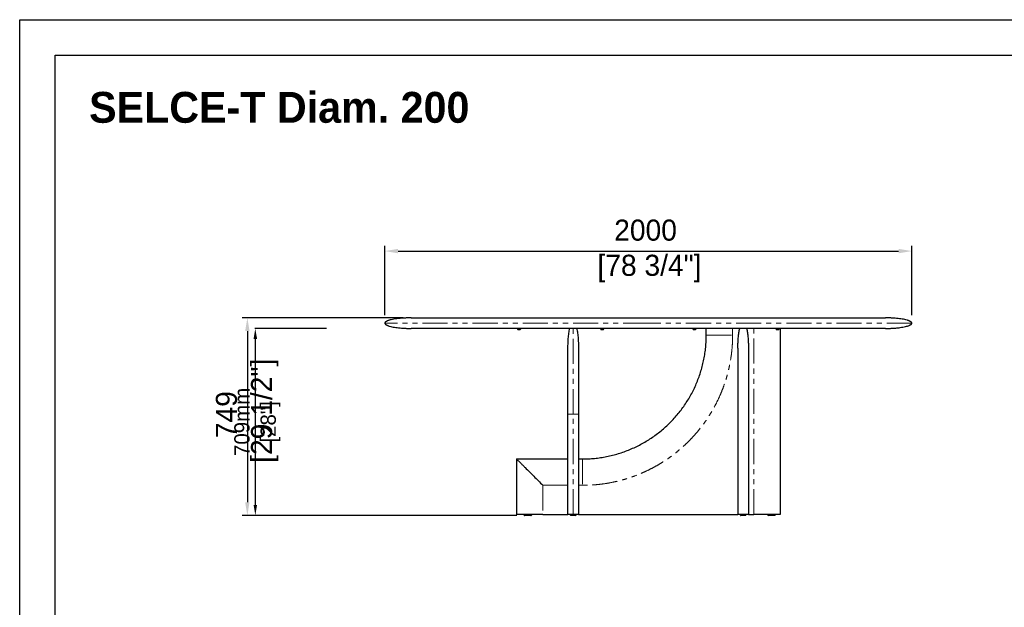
# Model space of a CAD drawing. Header units: millimetres. Extents: x -2064 to 15610, y -1415 to 32635.
# Tile 6 of 67: x -700 to 3036, y 6901 to 9129. Entities that reach past the tile are written whole.
import ezdxf

# ---------------------------------------------------------------- set-up
doc = ezdxf.new("R2010")
doc.units = ezdxf.units.MM
doc.header["$LTSCALE"] = 15
doc.header["$PDSIZE"] = -1
doc.linetypes.add('PHANTOM', pattern=[12.7, 6.35, -1.27, 1.27, -1.27, 1.27, -1.27])
doc.layers.get('Defpoints').update_dxf_attribs({"color": 124})
doc.layers.add('ANNOTAZIONI', color=252, linetype='Continuous')
doc.layers.add('QUOTE', color=8, linetype='Continuous')
doc.styles.add('SLDTEXTSTYLE1', font='ARIALNBI.TTF', dxfattribs={"width": 0.377255})
doc.styles.get("Standard").update_dxf_attribs({"font": 'GOTHIC.TTF'})
doc.dimstyles.new('PRODOTTI', dxfattribs={"dimtxt": 80, "dimasz": 50, "dimexe": 20, "dimexo": 30, "dimgap": 20, "dimtad": 1, "dimdec": 1, "dimzin": 12, "dimtxsty": 'Standard', "dimcen": 4, "dimclrd": 252, "dimclre": 252, "dimclrt": 252, "dimadec": 0, "dimazin": 3, "dimtfac": 1, "dimtdec": 1, "dimtmove": 0, "dimatfit": 3, "dimfxl": 1, "dimtfillclr": 134, "dimarcsym": 0})
doc.dimstyles.new('Prodotti USA', dxfattribs={"dimtxt": 58, "dimasz": 40, "dimexe": 2, "dimexo": 8, "dimgap": 20, "dimtad": 1, "dimzin": 12, "dimtxsty": 'Standard', "dimcen": 2.5, "dimclrd": 252, "dimclre": 252, "dimclrt": 252, "dimadec": 0, "dimazin": 3, "dimtfac": 1, "dimtmove": 0, "dimatfit": 3, "dimfxl": 1, "dimarcsym": 0})

# ---------------------------------------------------------------- blocks, each defined once
blk = doc.blocks.new('*D83')
at = {"layer": 'Defpoints', "color": 0, "transparency": 16777216}
for p in [(785.3, 7998.1), (163.6, 7249.1), (1215.8, 7249.1)]:
    blk.add_point(p, dxfattribs=at)
at = {"layer": 'QUOTE', "color": 252, "lineweight": -2, "transparency": 16777216}
for p, q in [((755.3, 7998.1), (143.6, 7998.1)), ((163.6, 7948.1), (163.6, 7299.1)), ((1185.8, 7249.1), (143.6, 7249.1))]:
    blk.add_line(p, q, dxfattribs=at)
at = {"layer": 'QUOTE', "color": 252, "transparency": 16777216}
for points in [[(155.2, 7948.1), (171.9, 7948.1), (163.6, 7998.1)], [(155.2, 7299.1), (171.9, 7299.1), (163.6, 7249.1)]]:
    blk.add_solid(points, dxfattribs=at)
at = {"layer": 'QUOTE', "color": 252, "transparency": 16777216, "insert": (44.1, 7630.9), "char_height": 80, "attachment_point": 2, "rotation": 90}
blk.add_mtext('749\\P [29 1/2"]', dxfattribs=at)
blk = doc.blocks.new('*D84')
at = {"layer": 'Defpoints', "color": 0, "transparency": 16777216}
for p in [(2685.3, 8251.3), (685.3, 7978.1), (2685.3, 7978.1)]:
    blk.add_point(p, dxfattribs=at)
at = {"layer": 'QUOTE', "color": 252, "lineweight": -2, "transparency": 16777216}
for p, q in [((685.3, 8008.1), (685.3, 8271.3)), ((2685.3, 8008.1), (2685.3, 8271.3)), ((735.3, 8251.3), (2635.3, 8251.3))]:
    blk.add_line(p, q, dxfattribs=at)
at = {"layer": 'QUOTE', "color": 252, "transparency": 16777216}
for points in [[(735.3, 8259.6), (735.3, 8243), (685.3, 8251.3)], [(2635.3, 8259.6), (2635.3, 8243), (2685.3, 8251.3)]]:
    blk.add_solid(points, dxfattribs=at)
at = {"layer": 'QUOTE', "color": 252, "transparency": 16777216, "insert": (1674.8, 8370.8), "char_height": 80, "attachment_point": 2}
blk.add_mtext('2000\\P [78 3/4"]', dxfattribs=at)
blk = doc.blocks.new('*D85')
at = {"layer": 'Defpoints', "color": 0, "transparency": 16777216}
for p in [(472.2, 7958.1), (193.8, 7249.1), (884.3, 7249.1)]:
    blk.add_point(p, dxfattribs=at)
at = {"layer": 'QUOTE', "color": 252, "lineweight": -2, "transparency": 16777216}
for p, q in [((464.2, 7958.1), (191.8, 7958.1)), ((193.8, 7918.1), (193.8, 7289.1)), ((876.3, 7249.1), (191.8, 7249.1))]:
    blk.add_line(p, q, dxfattribs=at)
at = {"layer": 'QUOTE', "color": 252, "transparency": 16777216}
for points in [[(187.2, 7918.1), (200.5, 7918.1), (193.8, 7958.1)], [(187.2, 7289.1), (200.5, 7289.1), (193.8, 7249.1)]]:
    blk.add_solid(points, dxfattribs=at)
at = {"layer": 'QUOTE', "color": 252, "lineweight": 5, "transparency": 16777216, "char_height": 58, "attachment_point": 5, "rotation": 90}
for s, insert in [('709mm', (143.4, 7603.6)), ('[28"]', (251.4, 7603.6))]:
    blk.add_mtext(s, dxfattribs=dict(at, insert=insert))

msp = doc.modelspace()

# ---------------------------------------------------------------- linework, layer by layer
at = {"color": 7, "linetype": 'Continuous', "lineweight": 25}
for p, q in [((785.308, 7998.076), (1685.308, 7998.076)), ((1187.821, 7958.076), (1187.821, 7957.696)), ((1199.265, 7957.696), (1187.821, 7957.696)), ((1201.821, 7957.696), (1199.265, 7957.696)), ((1201.821, 7957.696), (1201.821, 7958.076)), ((1503.308, 7958.076), (1503.308, 7957.696)), ((1514.751, 7957.696), (1503.308, 7957.696)), ((1517.308, 7957.696), (1514.751, 7957.696)), ((1517.308, 7957.696), (1517.308, 7958.076)), ((2585.308, 7958.076), (1685.308, 7958.076)), ((1853.308, 7958.076), (1853.308, 7957.696)), ((1864.751, 7957.696), (1853.308, 7957.696)), ((1867.308, 7957.696), (1864.751, 7957.696)), ((1867.308, 7957.696), (1867.308, 7958.076)), ((1905.308, 7933.076), (1905.308, 7958.076)), ((2168.794, 7958.076), (2168.794, 7957.696)), ((2180.238, 7957.696), (2168.794, 7957.696)), ((2182.794, 7957.696), (2180.238, 7957.696)), ((2182.794, 7957.696), (2182.794, 7958.076)), ((2185.308, 7958.076), (2185.308, 7253.076)), ((2025.308, 7883.076), (2025.308, 7253.076)), ((2065.308, 7883.076), (2065.308, 7253.076)), ((1380.308, 7253.076), (1380.308, 7633.076)), ((1420.308, 7633.076), (1420.308, 7253.076)), ((1185.308, 7463.076), (1185.308, 7253.076)), ((1185.308, 7463.076), (1380.308, 7463.076)), ((1420.308, 7463.076), (1435.308, 7463.076)), ((1285.308, 7253.076), (1185.308, 7253.076)), ((1212.808, 7253.076), (1212.808, 7252.076)), ((1242.808, 7252.076), (1242.808, 7253.076)), ((1285.308, 7253.076), (1380.308, 7253.076)), ((1388.808, 7253.076), (1388.808, 7252.076)), ((1411.808, 7252.076), (1411.808, 7253.076)), ((1420.308, 7253.076), (2025.308, 7253.076)), ((2065.308, 7253.076), (2025.308, 7253.076)), ((2033.808, 7253.076), (2033.808, 7252.076)), ((2056.808, 7252.076), (2056.808, 7253.076)), ((2065.308, 7253.076), (2085.308, 7253.076)), ((2137.808, 7253.076), (2137.808, 7252.076)), ((2167.808, 7252.076), (2167.808, 7253.076))]:
    msp.add_line(p, q, dxfattribs=at)
at = {"color": 8, "linetype": 'PHANTOM', "lineweight": 18}
for p, q in [((2685.308, 7978.076), (1685.308, 7978.076)), ((2005.308, 7958.076), (2005.308, 7933.076)), ((2085.308, 7253.076), (2085.308, 7958.076)), ((1400.308, 7253.076), (1400.308, 7633.076)), ((1380.308, 7363.076), (1285.308, 7363.076)), ((1285.308, 7363.076), (1285.308, 7253.076)), ((1435.308, 7363.076), (1420.308, 7363.076))]:
    msp.add_line(p, q, dxfattribs=at)
msp.add_lwpolyline([(-565.841, 8994.212), (6638.4, 8994.212), (6638.4, 3991.334), (-565.841, 3991.334)], close=True)
at = {"color": 7, "linetype": 'Continuous', "lineweight": 25}
for centre, start, end in [((1215.808, 7252.076), 179.981129, 270), ((1239.808, 7252.076), 269.999594, 0.028368), ((1391.808, 7252.076), 179.997765, 270.00001), ((1408.808, 7252.076), 270, 359.968199), ((2036.808, 7252.076), 179.997765, 270.00001), ((2053.808, 7252.076), 270, 359.968199), ((2140.808, 7252.076), 180.028248, 270.000406), ((2164.808, 7252.076), 270, 359.981129)]:
    msp.add_arc(centre, 3, start, end, dxfattribs=at)
for points, knots in [([(785.308, 7998.076), (784.039, 7998.073), (781.827, 7998.069), (778.977, 7998.038), (776.8, 7998.005), (774.953, 7997.97), (773.113, 7997.928), (771.221, 7997.878), (768.08, 7997.782), (763.602, 7997.611), (757.296, 7997.292), (750.192, 7996.826), (742.248, 7996.157), (733.489, 7995.225), (724.139, 7993.962), (714.588, 7992.298), (706.982, 7990.576), (701.39, 7988.985), (697.648, 7987.738), (694.305, 7986.413), (691.22, 7984.919), (688.866, 7983.449), (687.185, 7981.993), (686.181, 7980.802), (685.457, 7979.492), (685.357, 7978.541), (685.308, 7978.076)], [0, 0, 0, 0, 0.0362438, 0.06318648, 0.08141712, 0.09843047, 0.1159523, 0.13397999, 0.15250321, 0.20569706, 0.26199736, 0.33285303, 0.40902993, 0.48970276, 0.58443601, 0.6784649, 0.76656268, 0.80704776, 0.8444806, 0.87920286, 0.90965832, 0.94234102, 0.95812674, 0.97295568, 0.98675155, 1, 1, 1, 1]), ([(1685.308, 7998.076), (1686.327, 7998.076), (1688.364, 7998.076), (1691.419, 7998.076), (1694.473, 7998.076), (1697.526, 7998.076), (1700.578, 7998.076), (1703.629, 7998.076), (1706.679, 7998.076), (1709.728, 7998.076), (1712.776, 7998.076), (1715.823, 7998.076), (1718.869, 7998.076), (1721.914, 7998.076), (1724.958, 7998.076), (1728.001, 7998.076), (1731.043, 7998.076), (1734.084, 7998.076), (1737.124, 7998.076), (1740.163, 7998.076), (1743.201, 7998.076), (1746.238, 7998.076), (1749.273, 7998.076), (1752.308, 7998.076), (1755.342, 7998.076), (1758.375, 7998.076), (1761.407, 7998.076), (1764.438, 7998.076), (1767.468, 7998.076), (1770.496, 7998.076), (1773.524, 7998.076), (1776.551, 7998.076), (1779.577, 7998.076), (1782.601, 7998.076), (1785.625, 7998.076), (1788.648, 7998.076), (1791.67, 7998.076), (1794.69, 7998.076), (1797.71, 7998.076), (1800.729, 7998.076), (1803.746, 7998.076), (1806.763, 7998.076), (1809.779, 7998.076), (1812.793, 7998.076), (1815.807, 7998.076), (1818.82, 7998.076), (1821.831, 7998.076), (1824.842, 7998.076), (1827.851, 7998.076), (1830.86, 7998.076), (1833.867, 7998.076), (1836.874, 7998.076), (1839.879, 7998.076), (1842.884, 7998.076), (1845.887, 7998.076), (1848.89, 7998.076), (1851.891, 7998.076), (1854.892, 7998.076), (1857.891, 7998.076), (1871.465, 7998.076), (1895.49, 7998.076), (1929.687, 7998.076), (1963.48, 7998.076), (1996.869, 7998.076), (2032.552, 7998.076), (2070.281, 7998.076), (2109.74, 7998.076), (2148.174, 7998.076), (2189.663, 7998.076), (2233.591, 7998.076), (2279.15, 7998.076), (2322.155, 7998.076), (2362.455, 7998.076), (2399.844, 7998.076), (2431.305, 7998.076), (2457.588, 7998.076), (2479.366, 7998.076), (2499.223, 7998.076), (2517.131, 7998.076), (2533.05, 7998.076), (2546.911, 7998.076), (2558.688, 7998.076), (2565.556, 7998.076), (2569.118, 7998.076), (2570.18, 7998.076), (2571.205, 7998.076), (2572.195, 7998.076), (2573.149, 7998.076), (2574.067, 7998.076), (2574.949, 7998.076), (2575.794, 7998.076), (2576.604, 7998.076), (2577.378, 7998.076), (2578.116, 7998.076), (2578.818, 7998.076), (2579.483, 7998.076), (2580.113, 7998.076), (2580.707, 7998.076), (2581.265, 7998.076), (2581.787, 7998.076), (2582.273, 7998.076), (2582.723, 7998.076), (2583.136, 7998.076), (2583.514, 7998.076), (2583.856, 7998.076), (2584.162, 7998.076), (2584.432, 7998.076), (2584.666, 7998.076), (2584.864, 7998.076), (2585.026, 7998.076), (2585.152, 7998.076), (2585.241, 7998.076), (2585.297, 7998.076), (2585.304, 7998.076), (2585.308, 7998.076)], [0, 0, 0, 0, 0.00216193, 0.00432317, 0.00648375, 0.00864368, 0.010803, 0.01296172, 0.01511987, 0.01727748, 0.01943457, 0.02159116, 0.02374729, 0.02590297, 0.02805823, 0.03021309, 0.03236758, 0.03452173, 0.03667555, 0.03882908, 0.04098234, 0.04313534, 0.04528813, 0.04744071, 0.04959313, 0.05174539, 0.05389754, 0.05604958, 0.05820155, 0.06035347, 0.06250537, 0.06465726, 0.06680919, 0.06896116, 0.07111321, 0.07326535, 0.07541763, 0.07757005, 0.07972264, 0.08187544, 0.08402846, 0.08618173, 0.08833527, 0.09048911, 0.09264327, 0.09479778, 0.09695267, 0.09910795, 0.10126365, 0.1034198, 0.10557642, 0.10773353, 0.10989117, 0.11204935, 0.1142081, 0.11636745, 0.11852741, 0.12068802, 0.12284929, 0.12501126, 0.15005026, 0.17503142, 0.19999338, 0.22497488, 0.25001456, 0.28130163, 0.31251341, 0.34372546, 0.37501333, 0.41670572, 0.458309, 0.50000233, 0.54169472, 0.583298, 0.62499134, 0.65627841, 0.68749019, 0.71870224, 0.74999011, 0.78127718, 0.81248897, 0.84370101, 0.87498888, 0.87903319, 0.88307515, 0.88711493, 0.89115269, 0.89518858, 0.89922278, 0.90325545, 0.90728673, 0.91131681, 0.91534583, 0.91937396, 0.92340137, 0.92742821, 0.93145465, 0.93548085, 0.93950697, 0.94353318, 0.94755964, 0.95158651, 0.95561395, 0.95964213, 0.9636712, 0.96770134, 0.9717327, 0.97576544, 0.97979972, 0.98383572, 0.98787358, 0.99191348, 0.99595556, 1, 1, 1, 1]), ([(2685.308, 7978.076), (2685.233, 7978.646), (2685.085, 7979.781), (2684.13, 7981.218), (2683.012, 7982.384), (2681.481, 7983.607), (2679.484, 7984.852), (2676.881, 7986.15), (2673.953, 7987.365), (2670.669, 7988.522), (2665.422, 7990.115), (2658.017, 7991.894), (2648.456, 7993.653), (2638.204, 7995.109), (2627.772, 7996.234), (2617.619, 7997.04), (2609.328, 7997.51), (2602.763, 7997.779), (2598.602, 7997.903), (2595.383, 7997.976), (2592.713, 7998.024), (2589.282, 7998.066), (2586.721, 7998.073), (2585.308, 7998.076)], [0, 0, 0, 0, 0.01620884, 0.03229152, 0.0480633, 0.06238512, 0.08812671, 0.115132, 0.14538031, 0.17862845, 0.214557, 0.30196863, 0.39598096, 0.4921723, 0.59770246, 0.69565143, 0.78306749, 0.83489477, 0.88334941, 0.90197589, 0.92685253, 0.95963587, 1, 1, 1, 1]), ([(685.308, 7978.076), (685.382, 7977.506), (685.531, 7976.371), (686.485, 7974.934), (687.603, 7973.768), (689.135, 7972.545), (691.132, 7971.3), (693.734, 7970.002), (696.663, 7968.787), (699.947, 7967.63), (705.193, 7966.037), (712.598, 7964.258), (722.16, 7962.499), (732.412, 7961.043), (742.844, 7959.918), (752.997, 7959.112), (761.288, 7958.642), (767.853, 7958.373), (772.014, 7958.249), (775.232, 7958.176), (777.903, 7958.128), (781.334, 7958.086), (783.895, 7958.079), (785.308, 7958.076)], [0, 0, 0, 0, 0.01620884, 0.03229152, 0.0480633, 0.06238512, 0.08812671, 0.115132, 0.14538031, 0.17862845, 0.214557, 0.30196863, 0.39598096, 0.4921723, 0.59770246, 0.69565143, 0.78306749, 0.83489477, 0.88334941, 0.90197589, 0.92685253, 0.95963587, 1, 1, 1, 1]), ([(2585.308, 7958.076), (2586.577, 7958.079), (2588.789, 7958.083), (2591.639, 7958.114), (2593.816, 7958.147), (2595.663, 7958.182), (2597.503, 7958.224), (2599.395, 7958.274), (2602.535, 7958.37), (2607.014, 7958.541), (2613.32, 7958.86), (2620.423, 7959.326), (2628.368, 7959.995), (2637.127, 7960.927), (2646.476, 7962.19), (2656.028, 7963.854), (2663.634, 7965.576), (2669.226, 7967.167), (2672.968, 7968.414), (2676.31, 7969.739), (2679.396, 7971.233), (2681.75, 7972.703), (2683.431, 7974.159), (2684.434, 7975.35), (2685.159, 7976.66), (2685.259, 7977.611), (2685.308, 7978.076)], [0, 0, 0, 0, 0.0362438, 0.06318648, 0.08141712, 0.09843047, 0.1159523, 0.13397999, 0.15250321, 0.20569706, 0.26199736, 0.33285303, 0.40902993, 0.48970276, 0.58443601, 0.6784649, 0.76656268, 0.80704776, 0.8444806, 0.87920286, 0.90965832, 0.94234102, 0.95812674, 0.97295568, 0.98675155, 1, 1, 1, 1]), ([(1685.308, 7958.076), (1684.289, 7958.076), (1682.252, 7958.076), (1679.197, 7958.076), (1676.143, 7958.076), (1673.09, 7958.076), (1670.038, 7958.076), (1666.987, 7958.076), (1663.937, 7958.076), (1660.888, 7958.076), (1657.84, 7958.076), (1654.793, 7958.076), (1651.747, 7958.076), (1648.702, 7958.076), (1645.658, 7958.076), (1642.615, 7958.076), (1639.573, 7958.076), (1636.532, 7958.076), (1633.492, 7958.076), (1630.453, 7958.076), (1627.415, 7958.076), (1624.378, 7958.076), (1621.342, 7958.076), (1618.307, 7958.076), (1615.274, 7958.076), (1612.241, 7958.076), (1609.209, 7958.076), (1606.178, 7958.076), (1603.148, 7958.076), (1600.119, 7958.076), (1597.092, 7958.076), (1594.065, 7958.076), (1591.039, 7958.076), (1588.014, 7958.076), (1584.991, 7958.076), (1581.968, 7958.076), (1578.946, 7958.076), (1575.925, 7958.076), (1572.906, 7958.076), (1569.887, 7958.076), (1566.869, 7958.076), (1563.853, 7958.076), (1560.837, 7958.076), (1557.822, 7958.076), (1554.809, 7958.076), (1551.796, 7958.076), (1548.785, 7958.076), (1545.774, 7958.076), (1542.764, 7958.076), (1539.756, 7958.076), (1536.748, 7958.076), (1533.742, 7958.076), (1530.736, 7958.076), (1527.732, 7958.076), (1524.728, 7958.076), (1521.726, 7958.076), (1518.724, 7958.076), (1515.724, 7958.076), (1512.724, 7958.076), (1499.15, 7958.076), (1475.125, 7958.076), (1440.929, 7958.076), (1407.136, 7958.076), (1373.747, 7958.076), (1338.063, 7958.076), (1300.335, 7958.076), (1260.876, 7958.076), (1222.442, 7958.076), (1180.953, 7958.076), (1137.025, 7958.076), (1091.466, 7958.076), (1048.461, 7958.076), (1008.161, 7958.076), (970.772, 7958.076), (939.311, 7958.076), (913.028, 7958.076), (891.25, 7958.076), (871.393, 7958.076), (853.485, 7958.076), (837.566, 7958.076), (823.705, 7958.076), (811.927, 7958.076), (805.06, 7958.076), (801.498, 7958.076), (800.436, 7958.076), (799.41, 7958.076), (798.421, 7958.076), (797.467, 7958.076), (796.549, 7958.076), (795.667, 7958.076), (794.821, 7958.076), (794.012, 7958.076), (793.238, 7958.076), (792.5, 7958.076), (791.798, 7958.076), (791.132, 7958.076), (790.503, 7958.076), (789.909, 7958.076), (789.351, 7958.076), (788.829, 7958.076), (788.343, 7958.076), (787.893, 7958.076), (787.479, 7958.076), (787.101, 7958.076), (786.759, 7958.076), (786.454, 7958.076), (786.184, 7958.076), (785.95, 7958.076), (785.752, 7958.076), (785.59, 7958.076), (785.464, 7958.076), (785.374, 7958.076), (785.318, 7958.076), (785.311, 7958.076), (785.308, 7958.076)], [0, 0, 0, 0, 0.00216193, 0.00432317, 0.00648375, 0.00864368, 0.010803, 0.01296172, 0.01511987, 0.01727748, 0.01943457, 0.02159116, 0.02374729, 0.02590297, 0.02805823, 0.03021309, 0.03236758, 0.03452173, 0.03667555, 0.03882908, 0.04098234, 0.04313534, 0.04528813, 0.04744071, 0.04959313, 0.05174539, 0.05389754, 0.05604958, 0.05820155, 0.06035347, 0.06250537, 0.06465726, 0.06680919, 0.06896116, 0.07111321, 0.07326535, 0.07541763, 0.07757005, 0.07972264, 0.08187544, 0.08402846, 0.08618173, 0.08833527, 0.09048911, 0.09264327, 0.09479778, 0.09695267, 0.09910795, 0.10126365, 0.1034198, 0.10557642, 0.10773353, 0.10989117, 0.11204935, 0.1142081, 0.11636745, 0.11852741, 0.12068802, 0.12284929, 0.12501126, 0.15005026, 0.17503142, 0.19999338, 0.22497488, 0.25001456, 0.28130163, 0.31251341, 0.34372546, 0.37501333, 0.41670572, 0.458309, 0.50000233, 0.54169472, 0.583298, 0.62499134, 0.65627841, 0.68749019, 0.71870224, 0.74999011, 0.78127718, 0.81248897, 0.84370101, 0.87498888, 0.87903319, 0.88307515, 0.88711493, 0.89115269, 0.89518858, 0.89922278, 0.90325545, 0.90728673, 0.91131681, 0.91534583, 0.91937396, 0.92340137, 0.92742821, 0.93145465, 0.93548085, 0.93950697, 0.94353318, 0.94755964, 0.95158651, 0.95561395, 0.95964213, 0.9636712, 0.96770134, 0.9717327, 0.97576544, 0.97979972, 0.98383572, 0.98787358, 0.99191348, 0.99595556, 1, 1, 1, 1]), ([(1187.856, 7957.658), (1187.938, 7957.435), (1188.158, 7956.839), (1188.722, 7955.918), (1189.559, 7954.929), (1190.458, 7954.151), (1191.119, 7953.816), (1191.368, 7953.689)], [0, 0, 0, 0, 0.13104646, 0.35092958, 0.59140319, 0.8460076, 1, 1, 1, 1]), ([(1191.361, 7953.676), (1191.365, 7953.676), (1191.376, 7953.676), (1191.736, 7953.676), (1192.27, 7953.676), (1192.971, 7953.676), (1194.083, 7953.676), (1195.281, 7953.676), (1196.424, 7953.676), (1197.395, 7953.676), (1198.045, 7953.676), (1198.348, 7953.676), (1198.294, 7953.676), (1198.282, 7953.676)], [0, 0, 0, 0, 0.07775875, 0.18512948, 0.21877689, 0.32614763, 0.43351836, 0.54088909, 0.64825982, 0.75563055, 0.86300128, 0.97037202, 1, 1, 1, 1]), ([(1198.272, 7953.693), (1198.592, 7953.861), (1199.339, 7954.254), (1200.316, 7955.159), (1201.162, 7956.273), (1201.631, 7957.135), (1201.783, 7957.608), (1201.799, 7957.657)], [0, 0, 0, 0, 0.199016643, 0.464488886, 0.726157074, 0.971095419, 1, 1, 1, 1]), ([(1380.308, 7883.076), (1380.328, 7886.506), (1380.37, 7893.459), (1380.712, 7903.966), (1381.28, 7914.557), (1382.106, 7925.027), (1383.18, 7935.156), (1384.506, 7944.715), (1385.82, 7952.297), (1386.768, 7956.648), (1387.079, 7958.076)], [0, 0, 0, 0, 0.13640609, 0.27650055, 0.41797058, 0.5581435, 0.69411975, 0.82295408, 0.94186817, 1, 1, 1, 1]), ([(1413.537, 7958.076), (1413.848, 7956.648), (1414.796, 7952.297), (1416.11, 7944.715), (1417.435, 7935.156), (1418.51, 7925.027), (1419.335, 7914.557), (1419.904, 7903.966), (1420.246, 7893.459), (1420.287, 7886.506), (1420.308, 7883.076)], [0, 0, 0, 0, 0.05813183, 0.17704592, 0.30588025, 0.4418565, 0.58202942, 0.72349945, 0.86359391, 1, 1, 1, 1]), ([(1435.308, 7463.076), (1442.998, 7463.185), (1458.379, 7463.404), (1481.394, 7465.167), (1504.299, 7467.974), (1527.037, 7471.922), (1549.554, 7476.979), (1571.796, 7483.135), (1593.709, 7490.374), (1615.242, 7498.678), (1636.339, 7508.031), (1656.952, 7518.408), (1677.033, 7529.783), (1696.531, 7542.128), (1715.398, 7555.418), (1733.591, 7569.617), (1751.067, 7584.69), (1767.782, 7600.602), (1783.694, 7617.317), (1798.767, 7634.793), (1812.966, 7652.986), (1826.256, 7671.853), (1838.601, 7691.351), (1849.975, 7711.432), (1860.352, 7732.045), (1869.706, 7753.142), (1878.01, 7774.675), (1885.248, 7796.588), (1891.405, 7818.83), (1896.462, 7841.347), (1900.41, 7864.085), (1903.217, 7886.99), (1904.98, 7910.005), (1905.199, 7925.386), (1905.308, 7933.076)], [0, 0, 0, 0, 0.03125018, 0.06250018, 0.09375009, 0.125, 0.15624998, 0.1875, 0.21875003, 0.25, 0.28124998, 0.3125, 0.34375002, 0.375, 0.40624998, 0.4375, 0.46875002, 0.5, 0.53124998, 0.5625, 0.59375002, 0.625, 0.65624998, 0.6875, 0.71875002, 0.75, 0.78124997, 0.8125, 0.84375002, 0.875, 0.90624991, 0.93749982, 0.96874982, 1, 1, 1, 1]), ([(1503.342, 7957.658), (1503.425, 7957.435), (1503.645, 7956.839), (1504.208, 7955.918), (1505.045, 7954.929), (1505.945, 7954.151), (1506.606, 7953.816), (1506.855, 7953.689)], [0, 0, 0, 0, 0.131046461, 0.350929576, 0.591403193, 0.846007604, 1, 1, 1, 1]), ([(1506.847, 7953.676), (1506.852, 7953.676), (1506.862, 7953.676), (1507.222, 7953.676), (1507.757, 7953.676), (1508.457, 7953.676), (1509.57, 7953.676), (1510.767, 7953.676), (1511.91, 7953.676), (1512.881, 7953.676), (1513.532, 7953.676), (1513.834, 7953.676), (1513.78, 7953.676), (1513.768, 7953.676)], [0, 0, 0, 0, 0.07775875, 0.18512948, 0.21877689, 0.32614763, 0.43351836, 0.54088909, 0.64825982, 0.75563055, 0.86300128, 0.97037202, 1, 1, 1, 1]), ([(1513.759, 7953.693), (1514.078, 7953.861), (1514.825, 7954.254), (1515.803, 7955.159), (1516.648, 7956.273), (1517.117, 7957.135), (1517.269, 7957.608), (1517.285, 7957.657)], [0, 0, 0, 0, 0.19901664, 0.46448889, 0.72615707, 0.97109542, 1, 1, 1, 1]), ([(1853.342, 7957.658), (1853.425, 7957.435), (1853.645, 7956.839), (1854.208, 7955.918), (1855.045, 7954.929), (1855.945, 7954.151), (1856.606, 7953.816), (1856.855, 7953.689)], [0, 0, 0, 0, 0.131046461, 0.350929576, 0.591403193, 0.846007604, 1, 1, 1, 1]), ([(1856.847, 7953.676), (1856.852, 7953.676), (1856.862, 7953.676), (1857.222, 7953.676), (1857.757, 7953.676), (1858.457, 7953.676), (1859.57, 7953.676), (1860.767, 7953.676), (1861.91, 7953.676), (1862.881, 7953.676), (1863.532, 7953.676), (1863.834, 7953.676), (1863.78, 7953.676), (1863.768, 7953.676)], [0, 0, 0, 0, 0.07775875, 0.18512948, 0.21877689, 0.32614763, 0.43351836, 0.54088909, 0.64825982, 0.75563055, 0.86300128, 0.97037202, 1, 1, 1, 1]), ([(1863.759, 7953.693), (1864.078, 7953.861), (1864.825, 7954.254), (1865.803, 7955.159), (1866.648, 7956.273), (1867.117, 7957.135), (1867.269, 7957.608), (1867.285, 7957.657)], [0, 0, 0, 0, 0.19901664, 0.46448889, 0.72615707, 0.97109542, 1, 1, 1, 1]), ([(2025.308, 7883.076), (2025.308, 7883.109), (2025.308, 7888.874), (2025.508, 7900.368), (2026.399, 7917.306), (2027.97, 7933.974), (2029.849, 7947.496), (2031.536, 7955.5), (2032.079, 7958.076)], [0, 0, 0, 0, 0.00132945, 0.22993381, 0.45838188, 0.67724938, 0.89614959, 1, 1, 1, 1]), ([(2058.537, 7958.076), (2059.08, 7955.5), (2060.767, 7947.496), (2062.646, 7933.974), (2064.216, 7917.306), (2065.107, 7900.368), (2065.307, 7888.874), (2065.308, 7883.109), (2065.308, 7883.076)], [0, 0, 0, 0, 0.10385041, 0.32275062, 0.54161812, 0.77006619, 0.99867055, 1, 1, 1, 1]), ([(2168.829, 7957.658), (2168.911, 7957.435), (2169.131, 7956.839), (2169.695, 7955.918), (2170.532, 7954.929), (2171.431, 7954.151), (2172.092, 7953.816), (2172.341, 7953.689)], [0, 0, 0, 0, 0.13104646, 0.35092958, 0.59140319, 0.8460076, 1, 1, 1, 1]), ([(2172.334, 7953.676), (2172.338, 7953.676), (2172.349, 7953.676), (2172.709, 7953.676), (2173.243, 7953.676), (2173.944, 7953.676), (2175.056, 7953.676), (2176.254, 7953.676), (2177.397, 7953.676), (2178.367, 7953.676), (2179.018, 7953.676), (2179.321, 7953.676), (2179.266, 7953.676), (2179.255, 7953.676)], [0, 0, 0, 0, 0.07775875, 0.18512948, 0.21877689, 0.32614763, 0.43351836, 0.54088909, 0.64825982, 0.75563055, 0.86300128, 0.97037202, 1, 1, 1, 1]), ([(2179.245, 7953.693), (2179.565, 7953.861), (2180.311, 7954.254), (2181.289, 7955.159), (2182.135, 7956.273), (2182.604, 7957.135), (2182.756, 7957.608), (2182.772, 7957.657)], [0, 0, 0, 0, 0.199016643, 0.464488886, 0.726157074, 0.971095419, 1, 1, 1, 1]), ([(1380.308, 7633.076), (1380.308, 7638.523), (1380.308, 7649.416), (1380.308, 7665.708), (1380.308, 7681.881), (1380.308, 7697.848), (1380.308, 7713.515), (1380.308, 7728.815), (1380.308, 7743.705), (1380.308, 7758.14), (1380.308, 7772.058), (1380.308, 7785.388), (1380.308, 7798.047), (1380.308, 7809.978), (1380.308, 7821.154), (1380.308, 7831.534), (1380.308, 7841.077), (1380.308, 7849.741), (1380.308, 7857.464), (1380.308, 7864.21), (1380.308, 7869.969), (1380.308, 7874.714), (1380.308, 7878.434), (1380.308, 7881.096), (1380.308, 7882.767), (1380.308, 7882.973), (1380.308, 7883.076)], [0, 0, 0, 0, 0.04161108, 0.08321987, 0.12500557, 0.16678511, 0.20839023, 0.2500001, 0.29160595, 0.33321287, 0.37500004, 0.41678386, 0.45839078, 0.49999999, 0.54160584, 0.58321276, 0.62499994, 0.66678376, 0.70839068, 0.74999988, 0.79160639, 0.83321151, 0.87499441, 0.91677845, 0.95838724, 1, 1, 1, 1]), ([(1420.308, 7883.076), (1420.308, 7882.973), (1420.308, 7882.767), (1420.308, 7881.096), (1420.308, 7878.434), (1420.308, 7874.715), (1420.308, 7869.97), (1420.308, 7864.211), (1420.308, 7857.464), (1420.308, 7849.741), (1420.308, 7841.077), (1420.308, 7831.535), (1420.308, 7821.154), (1420.308, 7809.979), (1420.308, 7798.048), (1420.308, 7785.389), (1420.308, 7772.058), (1420.308, 7758.141), (1420.308, 7743.706), (1420.308, 7728.815), (1420.308, 7713.516), (1420.308, 7697.849), (1420.308, 7681.882), (1420.308, 7665.709), (1420.308, 7649.416), (1420.308, 7638.523), (1420.308, 7633.076)], [0, 0, 0, 0, 0.04161108, 0.08321987, 0.12500557, 0.16678511, 0.20839023, 0.2500001, 0.29160595, 0.33321287, 0.37500004, 0.41678386, 0.45839078, 0.49999999, 0.54160584, 0.58321276, 0.62499994, 0.66678376, 0.70839068, 0.74999988, 0.79160639, 0.83321151, 0.87499441, 0.91677845, 0.95838724, 1, 1, 1, 1]), ([(1185.308, 7463.076), (1185.343, 7463.04), (1185.424, 7462.96), (1186.176, 7462.208), (1187.856, 7460.528), (1190.531, 7457.853), (1193.989, 7454.395), (1197.758, 7450.626), (1203.11, 7445.274), (1209.873, 7438.511), (1220.747, 7427.637), (1234.408, 7413.975), (1251.078, 7397.305), (1268.016, 7380.368), (1279.509, 7368.874), (1285.275, 7363.109), (1285.308, 7363.076)], [0, 0, 0, 0, 0.0080173, 0.01806373, 0.03694745, 0.07010855, 0.10401718, 0.14405637, 0.18420452, 0.26427119, 0.34449375, 0.50461262, 0.66470755, 0.83181039, 0.99902755, 1, 1, 1, 1]), ([(1400.308, 7253.076), (1399.936, 7253.076), (1399.171, 7253.076), (1397.598, 7253.076), (1396.312, 7253.076), (1395.239, 7253.076), (1394.543, 7253.076), (1393.854, 7253.076), (1393.17, 7253.076), (1392.492, 7253.076), (1391.365, 7253.076), (1389.899, 7253.076), (1388.35, 7253.076), (1387.041, 7253.076), (1385.936, 7253.076), (1384.952, 7253.076), (1384.05, 7253.076), (1382.793, 7253.076), (1381.487, 7253.076), (1380.484, 7253.076), (1380.368, 7253.076), (1380.308, 7253.076)], [0, 0, 0, 0, 0.01059816, 0.02179452, 0.04819679, 0.05868106, 0.07011749, 0.08255763, 0.09604148, 0.11060046, 0.12625954, 0.17486451, 0.23113559, 0.2828736, 0.33240925, 0.38519767, 0.44127557, 0.50067356, 0.65869074, 0.82504148, 1, 1, 1, 1]), ([(1420.308, 7253.076), (1420.265, 7253.076), (1420.182, 7253.076), (1419.635, 7253.076), (1419.126, 7253.076), (1418.835, 7253.076), (1418.512, 7253.076), (1418.157, 7253.076), (1417.77, 7253.076), (1417.326, 7253.076), (1416.818, 7253.076), (1416.239, 7253.076), (1415.624, 7253.076), (1414.971, 7253.076), (1414.281, 7253.076), (1413.555, 7253.076), (1412.716, 7253.076), (1411.752, 7253.076), (1410.885, 7253.076), (1410.281, 7253.076), (1409.977, 7253.076), (1409.67, 7253.076), (1409.359, 7253.076), (1409.046, 7253.076), (1408.244, 7253.076), (1406.946, 7253.076), (1404.907, 7253.076), (1403.001, 7253.076), (1401.438, 7253.076), (1400.678, 7253.076), (1400.308, 7253.076)], [0, 0, 0, 0, 0.14770617, 0.28929626, 0.32538953, 0.36107704, 0.39636197, 0.43124758, 0.46573726, 0.49983451, 0.53998456, 0.57863989, 0.61580893, 0.6515012, 0.6857274, 0.71849971, 0.74983198, 0.78911407, 0.82505551, 0.83392486, 0.84257066, 0.85099434, 0.85919748, 0.86718176, 0.87494902, 0.91817274, 0.95215415, 0.97834338, 0.98946555, 1, 1, 1, 1]), ([(2185.308, 7253.076), (2185.278, 7253.076), (2185.218, 7253.076), (2184.538, 7253.076), (2183.399, 7253.076), (2182.093, 7253.076), (2181.11, 7253.076), (2179.998, 7253.076), (2178.755, 7253.076), (2177.383, 7253.076), (2174.863, 7253.076), (2170.9, 7253.076), (2165.637, 7253.076), (2160.277, 7253.076), (2154.997, 7253.076), (2149.538, 7253.076), (2143.716, 7253.076), (2134.222, 7253.076), (2120.845, 7253.076), (2103.385, 7253.076), (2091.434, 7253.076), (2085.308, 7253.076)], [0, 0, 0, 0, 0.01059816, 0.02179452, 0.04819679, 0.05868106, 0.07011749, 0.08255763, 0.09604148, 0.11060046, 0.12625954, 0.17486451, 0.23113559, 0.2828736, 0.33240925, 0.38519767, 0.44127557, 0.50067356, 0.65869074, 0.82504148, 1, 1, 1, 1]), ([(1239.808, 7249.076), (1239.761, 7249.076), (1239.643, 7249.076), (1238.53, 7249.076), (1236.821, 7249.076), (1234.936, 7249.076), (1232.889, 7249.076), (1230.472, 7249.076), (1227.191, 7249.076), (1224.068, 7249.076), (1221.317, 7249.076), (1219.135, 7249.076), (1217.296, 7249.076), (1216.036, 7249.076), (1215.884, 7249.076), (1215.808, 7249.076)], [0, 0, 0, 0, 0.05055339, 0.12850476, 0.21043094, 0.27165972, 0.33451794, 0.41695486, 0.50188413, 0.63919881, 0.70538882, 0.77327452, 0.87032745, 0.93501564, 1, 1, 1, 1]), ([(1400.308, 7249.076), (1399.762, 7249.076), (1398.375, 7249.076), (1396.317, 7249.076), (1394.632, 7249.076), (1393.441, 7249.076), (1392.561, 7249.076), (1391.932, 7249.076), (1391.852, 7249.076), (1391.812, 7249.076)], [0, 0, 0, 0, 0.10106418, 0.25690125, 0.42068457, 0.54309055, 0.66875403, 0.8335584, 1, 1, 1, 1]), ([(1408.807, 7249.076), (1408.765, 7249.076), (1408.683, 7249.076), (1408.103, 7249.076), (1407.041, 7249.076), (1405.346, 7249.076), (1403.109, 7249.076), (1401.404, 7249.076), (1400.525, 7249.076), (1400.308, 7249.076)], [0, 0, 0, 0, 0.15429736, 0.30199523, 0.45358023, 0.67381666, 0.83522456, 0.95933732, 1, 1, 1, 1]), ([(2045.308, 7249.076), (2044.762, 7249.076), (2043.375, 7249.076), (2041.317, 7249.076), (2039.632, 7249.076), (2038.441, 7249.076), (2037.561, 7249.076), (2036.932, 7249.076), (2036.852, 7249.076), (2036.812, 7249.076)], [0, 0, 0, 0, 0.10106418, 0.25690125, 0.42068457, 0.54309055, 0.66875403, 0.8335584, 1, 1, 1, 1]), ([(2053.807, 7249.076), (2053.765, 7249.076), (2053.683, 7249.076), (2053.103, 7249.076), (2052.041, 7249.076), (2050.346, 7249.076), (2048.109, 7249.076), (2046.404, 7249.076), (2045.525, 7249.076), (2045.308, 7249.076)], [0, 0, 0, 0, 0.15429736, 0.30199523, 0.45358023, 0.67381666, 0.83522456, 0.95933732, 1, 1, 1, 1]), ([(2164.808, 7249.076), (2164.803, 7249.076), (2164.78, 7249.076), (2164.313, 7249.076), (2162.812, 7249.076), (2160.529, 7249.076), (2157.831, 7249.076), (2155.228, 7249.076), (2152.652, 7249.076), (2150.234, 7249.076), (2147.869, 7249.076), (2145.3, 7249.076), (2142.944, 7249.076), (2141.357, 7249.076), (2140.846, 7249.076), (2140.815, 7249.076), (2140.808, 7249.076)], [0, 0, 0, 0, 0.01562476, 0.07948899, 0.1571966, 0.25754491, 0.34182527, 0.42941646, 0.5042355, 0.58073066, 0.65395402, 0.72910448, 0.83828988, 0.91831019, 0.97984089, 1, 1, 1, 1])]:
    msp.add_open_spline(points, degree=3, knots=knots, dxfattribs=at)
at = {"color": 8, "linetype": 'PHANTOM', "lineweight": 18}
for points, knots in [([(1685.308, 7978.076), (1619.858, 7978.076), (1554.41, 7978.076), (1426.025, 7978.076), (1363.092, 7978.076), (1242.157, 7978.076), (1184.157, 7978.076), (1075.318, 7978.076), (1024.481, 7978.076), (931.921, 7978.076), (890.2, 7978.076), (817.476, 7978.076), (786.475, 7978.076), (736.382, 7978.076), (717.291, 7978.076), (691.754, 7978.076), (685.308, 7978.076), (685.308, 7978.076)], [0, 0, 0, 0, 0.125, 0.125, 0.25, 0.25, 0.375, 0.375, 0.5, 0.5, 0.625, 0.625, 0.75, 0.75, 0.875, 0.875, 1, 1, 1, 1]), ([(1400.308, 7633.076), (1400.308, 7639.622), (1400.308, 7652.712), (1400.308, 7672.285), (1400.308, 7691.733), (1400.308, 7710.997), (1400.308, 7730.017), (1400.308, 7748.734), (1400.308, 7767.086), (1400.308, 7785.013), (1400.308, 7802.459), (1400.308, 7819.373), (1400.308, 7835.705), (1400.308, 7851.403), (1400.308, 7866.417), (1400.308, 7880.695), (1400.308, 7894.184), (1400.308, 7906.848), (1400.308, 7918.654), (1400.308, 7929.566), (1400.308, 7939.553), (1400.308, 7948.572), (1400.308, 7954.535), (1400.308, 7957.532), (1400.308, 7958.076)], [0, 0, 0, 0, 0.04712703, 0.09424974, 0.14137077, 0.18849069, 0.23560938, 0.28272735, 0.32984717, 0.37696796, 0.42408825, 0.47120962, 0.51833159, 0.56545296, 0.61257325, 0.65969404, 0.70681483, 0.75393511, 0.80105649, 0.84817846, 0.89529983, 0.94242012, 0.98954091, 1, 1, 1, 1]), ([(2005.308, 7933.076), (2005.202, 7924.708), (2004.992, 7907.991), (2003.281, 7882.979), (2000.546, 7858.074), (1996.691, 7833.289), (1991.788, 7808.832), (1985.865, 7784.767), (1978.955, 7761.151), (1971.023, 7737.844), (1962.028, 7714.74), (1951.983, 7691.911), (1940.887, 7669.434), (1928.815, 7647.478), (1915.773, 7626.053), (1901.882, 7605.333), (1887.201, 7585.367), (1871.779, 7566.193), (1855.532, 7547.696), (1838.38, 7529.793), (1820.364, 7512.546), (1801.511, 7496.026), (1781.956, 7480.36), (1761.707, 7465.557), (1740.945, 7451.731), (1719.741, 7438.903), (1698.155, 7427.09), (1676.065, 7416.218), (1653.369, 7406.242), (1630.123, 7397.202), (1606.383, 7389.154), (1582.322, 7382.165), (1557.949, 7376.237), (1533.477, 7371.41), (1508.977, 7367.669), (1484.514, 7365.032), (1459.946, 7363.381), (1443.527, 7363.178), (1435.308, 7363.076)], [0, 0, 0, 0, 0.02803833, 0.056009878, 0.083968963, 0.111969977, 0.140031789, 0.167528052, 0.194987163, 0.222460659, 0.249999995, 0.278038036, 0.306009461, 0.333968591, 0.361969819, 0.390031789, 0.417528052, 0.444987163, 0.472460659, 0.499999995, 0.528038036, 0.556009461, 0.583968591, 0.611969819, 0.640031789, 0.667528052, 0.694987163, 0.722460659, 0.749999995, 0.778038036, 0.806009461, 0.833968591, 0.861969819, 0.890031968, 0.917528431, 0.944987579, 0.97246095, 1, 1, 1, 1]), ([(1905.308, 7933.076), (1905.328, 7933.076), (1905.369, 7933.076), (1905.833, 7933.076), (1907.046, 7933.076), (1909.337, 7933.076), (1912.554, 7933.076), (1916.733, 7933.076), (1921.867, 7933.076), (1927.921, 7933.076), (1935.2, 7933.076), (1943.668, 7933.076), (1953.228, 7933.076), (1963.357, 7933.076), (1973.827, 7933.076), (1984.418, 7933.076), (1994.924, 7933.076), (2001.878, 7933.076), (2005.308, 7933.076)], [0, 0, 0, 0, 0.00854233, 0.01764044, 0.0389185, 0.06630605, 0.10122303, 0.14439069, 0.19601688, 0.25588822, 0.32342646, 0.40884619, 0.50139194, 0.59906797, 0.69975859, 0.80138096, 0.90201522, 1, 1, 1, 1]), ([(1380.308, 7633.076), (1380.328, 7633.076), (1380.37, 7633.076), (1380.712, 7633.076), (1381.28, 7633.076), (1382.105, 7633.076), (1383.182, 7633.076), (1384.501, 7633.076), (1385.988, 7633.076), (1387.586, 7633.076), (1389.222, 7633.076), (1390.953, 7633.076), (1392.747, 7633.076), (1394.581, 7633.076), (1396.431, 7633.076), (1398.092, 7633.076), (1399.39, 7633.076), (1400.008, 7633.076), (1400.308, 7633.076)], [0, 0, 0, 0, 0.097984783, 0.198619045, 0.300241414, 0.400932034, 0.498608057, 0.591153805, 0.676573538, 0.744111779, 0.803983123, 0.855609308, 0.898776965, 0.933693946, 0.961081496, 0.982359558, 0.991457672, 1, 1, 1, 1]), ([(1400.308, 7633.076), (1400.607, 7633.076), (1401.226, 7633.076), (1402.523, 7633.076), (1404.184, 7633.076), (1406.035, 7633.076), (1407.869, 7633.076), (1409.663, 7633.076), (1411.393, 7633.076), (1413.03, 7633.076), (1414.627, 7633.076), (1416.114, 7633.076), (1417.434, 7633.076), (1418.51, 7633.076), (1419.335, 7633.076), (1419.904, 7633.076), (1420.246, 7633.076), (1420.287, 7633.076), (1420.308, 7633.076)], [0, 0, 0, 0, 0.00854233, 0.01764044, 0.0389185, 0.06630605, 0.10122303, 0.14439069, 0.19601688, 0.25588822, 0.32342646, 0.40884619, 0.50139194, 0.59906797, 0.69975859, 0.80138096, 0.90201522, 1, 1, 1, 1]), ([(1435.308, 7463.076), (1435.308, 7463.056), (1435.308, 7463.015), (1435.308, 7462.551), (1435.308, 7461.338), (1435.308, 7459.047), (1435.308, 7455.83), (1435.308, 7451.651), (1435.308, 7446.516), (1435.308, 7440.463), (1435.308, 7433.184), (1435.308, 7424.716), (1435.308, 7415.156), (1435.308, 7405.027), (1435.308, 7394.557), (1435.308, 7383.966), (1435.308, 7373.459), (1435.308, 7366.506), (1435.308, 7363.076)], [0, 0, 0, 0, 0.00854233, 0.01764044, 0.0389185, 0.06630605, 0.10122303, 0.14439069, 0.19601688, 0.25588822, 0.32342646, 0.40884619, 0.50139194, 0.59906797, 0.69975859, 0.80138096, 0.90201522, 1, 1, 1, 1]), ([(1212.808, 7252.076), (1212.919, 7252.076), (1213.134, 7252.076), (1214.524, 7252.076), (1216.092, 7252.076), (1217.849, 7252.076), (1220.003, 7252.076), (1222.489, 7252.076), (1225.095, 7252.076), (1227.911, 7252.076), (1230.946, 7252.076), (1233.832, 7252.076), (1236.354, 7252.076), (1238.845, 7252.076), (1241.11, 7252.076), (1242.581, 7252.076), (1242.739, 7252.076), (1242.808, 7252.076)], [0, 0, 0, 0, 0.07529057, 0.14610122, 0.19479734, 0.24486139, 0.30760051, 0.37210187, 0.43472339, 0.49857581, 0.57452115, 0.65266836, 0.7113526, 0.77146441, 0.86357155, 0.94114917, 1, 1, 1, 1]), ([(1388.813, 7252.076), (1388.858, 7252.076), (1388.951, 7252.076), (1389.698, 7252.076), (1390.783, 7252.076), (1392.358, 7252.076), (1394.672, 7252.076), (1397.585, 7252.076), (1399.487, 7252.076), (1400.308, 7252.076)], [0, 0, 0, 0, 0.14880612, 0.30514392, 0.42254498, 0.54280195, 0.72706736, 0.88226568, 1, 1, 1, 1]), ([(1400.308, 7252.076), (1400.636, 7252.076), (1401.944, 7252.076), (1404.39, 7252.076), (1406.815, 7252.076), (1408.6, 7252.076), (1409.908, 7252.076), (1410.965, 7252.076), (1411.603, 7252.076), (1411.868, 7252.076), (1411.797, 7252.076), (1411.792, 7252.076)], [0, 0, 0, 0, 0.04724107, 0.18806566, 0.35893236, 0.4655358, 0.57511436, 0.71166535, 0.85209032, 0.98908139, 1, 1, 1, 1]), ([(2033.813, 7252.076), (2033.858, 7252.076), (2033.951, 7252.076), (2034.698, 7252.076), (2035.783, 7252.076), (2037.358, 7252.076), (2039.672, 7252.076), (2042.585, 7252.076), (2044.487, 7252.076), (2045.308, 7252.076)], [0, 0, 0, 0, 0.14880612, 0.30514392, 0.42254498, 0.54280195, 0.72706736, 0.88226568, 1, 1, 1, 1]), ([(2045.308, 7252.076), (2045.636, 7252.076), (2046.944, 7252.076), (2049.39, 7252.076), (2051.815, 7252.076), (2053.6, 7252.076), (2054.908, 7252.076), (2055.965, 7252.076), (2056.603, 7252.076), (2056.868, 7252.076), (2056.797, 7252.076), (2056.792, 7252.076)], [0, 0, 0, 0, 0.04724107, 0.18806566, 0.35893236, 0.4655358, 0.57511436, 0.71166535, 0.85209032, 0.98908139, 1, 1, 1, 1]), ([(2137.808, 7252.076), (2137.819, 7252.076), (2137.864, 7252.076), (2138.587, 7252.076), (2140.282, 7252.076), (2142.313, 7252.076), (2144.398, 7252.076), (2146.888, 7252.076), (2149.698, 7252.076), (2152.602, 7252.076), (2155.63, 7252.076), (2158.774, 7252.076), (2161.469, 7252.076), (2163.575, 7252.076), (2165.461, 7252.076), (2167.106, 7252.076), (2167.767, 7252.076), (2167.801, 7252.076), (2167.808, 7252.076)], [0, 0, 0, 0, 0.02362367, 0.09404532, 0.17949001, 0.2327988, 0.28759535, 0.35587991, 0.42610172, 0.49460635, 0.56465034, 0.64353962, 0.72527444, 0.7746551, 0.8251566, 0.90840824, 0.98168035, 1, 1, 1, 1])]:
    msp.add_open_spline(points, degree=3, knots=knots, dxfattribs=at)
at = {"layer": 'Defpoints'}
msp.add_lwpolyline([(-700.405, 9128.776), (6772.964, 9128.776), (6772.964, 3856.77), (-700.405, 3856.77)], close=True, dxfattribs=at)

# ---------------------------------------------------------------- texts
at = {"layer": 'ANNOTAZIONI', "insert": (-437.024, 8854.932), "char_height": 117.00222, "width": 2691.53033, "attachment_point": 1, "style": 'SLDTEXTSTYLE1'}
msp.add_mtext('{\\fCENTURY GOTHIC|b1|i0|c0|p34;\\W1;SELCE-T Diam. 200}', dxfattribs=at)

# ---------------------------------------------------------------- dimensions: what is measured, and where the dimension line sits
at = {"layer": 'QUOTE'}
dim = msp.add_linear_dim(base=(2685.308, 8251.312), p1=(685.308, 7978.076), p2=(2685.308, 7978.076), dimstyle='PRODOTTI', override={"dimpost": '\\X'}, dxfattribs=at)
dim.commit()
dim.dimension.update_dxf_attribs({"geometry": '*D84', "text_midpoint": (1674.849, 8251.312), "dimtype": 160})
dim = msp.add_linear_dim(base=(163.575, 7249.076), p1=(785.308, 7998.076), p2=(1215.808, 7249.076), angle=90, dimstyle='PRODOTTI', override={"dimpost": '\\X'}, dxfattribs=at)
dim.commit()
dim.dimension.update_dxf_attribs({"geometry": '*D83', "text_midpoint": (163.575, 7630.882), "dimtype": 160})
at = {"layer": 'QUOTE', "lineweight": 5}
dim = msp.add_linear_dim(base=(193.832, 7249.076), p1=(472.153, 7958.076), p2=(884.294, 7249.076), angle=90, dimstyle='Prodotti USA', override={"dimpost": 'mm\\X'}, dxfattribs=at)
dim.commit()
dim.dimension.update_dxf_attribs({"geometry": '*D85', "text_midpoint": (193.832, 7603.576)})

doc.saveas('drawing.dxf')
